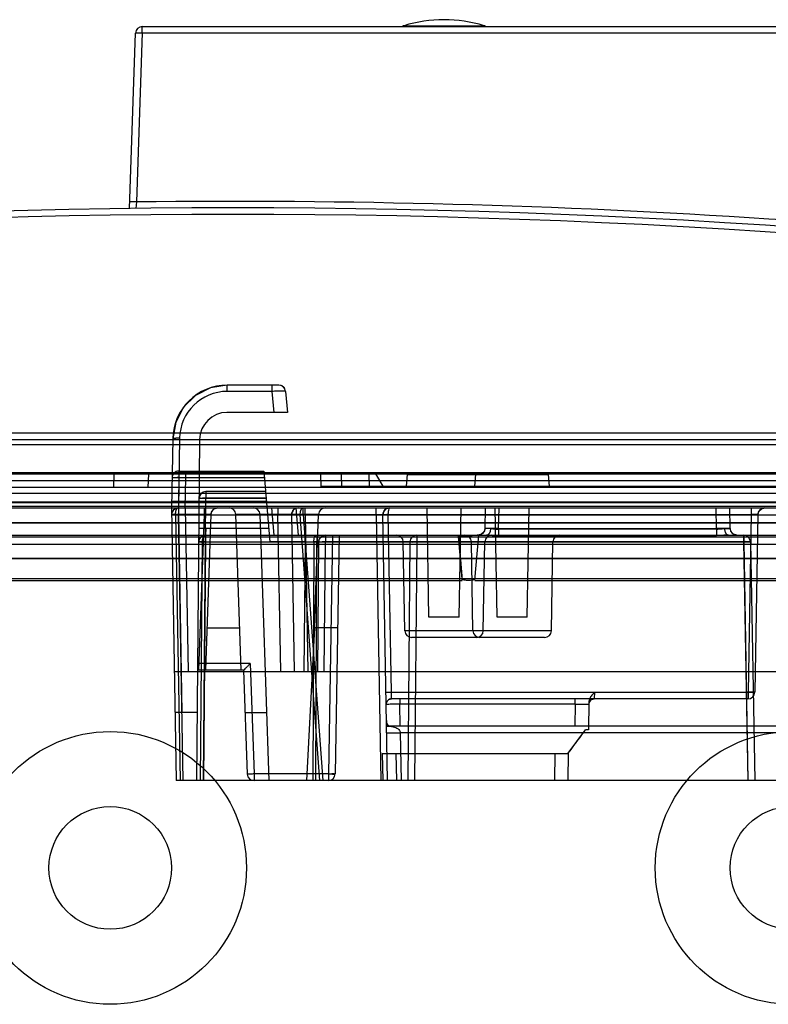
# Model space of a CAD drawing. Header units: millimetres. Extents: x 30 to 245, y 92 to 285.
# Tile 11 of 16: x 122 to 177, y 212 to 285. Entities that reach past the tile are written whole.
import ezdxf

# ---------------------------------------------------------------- set-up
doc = ezdxf.new("R2010")
doc.units = ezdxf.units.MM
doc.header["$LTSCALE"] = 24.676948
doc.layers.get('0').update_dxf_attribs({"linetype": 'CONTINUOUS'})

msp = doc.modelspace()

# ---------------------------------------------------------------- linework, layer by layer
at = {"color": 7, "linetype": 'Continuous'}
for p, q in [((130.667, 283.551), (130.667, 284.025)), ((130.667, 284.025), (226.337, 284.025)), ((149.875, 284.084), (155.749, 284.084)), ((129.718, 270.677), (130.168, 283.542)), ((130.667, 283.551), (130.234, 271.157)), ((130.667, 283.551), (225.838, 283.551)), ((130.234, 271.157), (130.195, 270.683)), ((130.201, 270.749), (130.195, 270.683)), ((136.9, 257.725), (135.676, 257.533)), ((136.9, 257.269), (136.9, 257.725)), ((140.679, 257.725), (136.9, 257.725)), ((140.181, 257.269), (136.9, 257.269)), ((140.181, 257.725), (140.181, 257.269)), ((140.181, 257.269), (140.316, 255.725)), ((140.916, 257.665), (140.679, 257.725)), ((141.177, 257.269), (141.312, 255.725)), ((141.312, 255.725), (136.873, 255.725)), ((39.312, 254.225), (235.312, 254.225)), ((217.812, 253.725), (57.812, 253.725)), ((132.9, 253.795), (132.812, 248.725)), ((133.4, 253.83), (133.311, 248.725)), ((134.873, 253.742), (134.655, 228.725)), ((223.509, 253.343), (51.115, 253.343)), ((59.605, 251.314), (216.019, 251.314)), ((133.35, 251.425), (133.35, 250.925)), ((133.35, 251.425), (139.576, 251.425)), ((133.85, 250.925), (133.85, 251.425)), ((139.576, 251.425), (140.03, 246.229)), ((57.812, 251.225), (217.812, 251.225)), ((57.812, 250.725), (217.812, 250.725)), ((128.575, 250.225), (128.61, 251.225)), ((131.109, 251.225), (131.074, 250.225)), ((133.35, 250.934), (133.32, 249.216)), ((139.619, 250.934), (133.35, 250.934)), ((133.812, 248.725), (133.85, 250.934)), ((143.792, 250.225), (143.775, 251.225)), ((145.312, 250.325), (145.296, 251.225)), ((147.296, 251.225), (147.312, 250.325)), ((147.772, 251.225), (148.312, 250.325)), ((150.062, 250.325), (150.136, 251.172)), ((150.136, 251.172), (160.488, 251.172)), ((155.062, 250.325), (155.136, 251.172)), ((160.562, 250.325), (160.488, 251.172)), ((212.812, 250.225), (62.812, 250.225)), ((135.336, 249.925), (135.336, 249.429)), ((139.707, 249.925), (135.336, 249.925)), ((143.79, 250.325), (217.312, 250.325)), ((149.812, 250.325), (149.817, 250.225)), ((42.853, 249.808), (231.771, 249.808)), ((65.23, 249.173), (209.394, 249.173)), ((65.25, 249.125), (209.374, 249.125)), ((133.32, 249.216), (139.769, 249.216)), ((135.155, 228.725), (135.336, 249.434)), ((135.336, 249.434), (139.75, 249.434)), ((139.75, 249.429), (135.336, 249.429)), ((232.296, 248.825), (42.328, 248.825)), ((45.457, 248.725), (213.812, 248.725)), ((132.812, 248.725), (133.161, 228.725)), ((132.812, 248.725), (133.812, 248.725)), ((133.321, 248.725), (133.321, 248.225)), ((133.812, 248.725), (134.021, 236.725)), ((135.195, 248.725), (135.195, 248.242)), ((135.695, 248.242), (135.768, 248.485)), ((140.151, 248.725), (140.326, 246.725)), ((140.621, 248.725), (140.621, 248.216)), ((141.924, 248.725), (142.099, 246.725)), ((142.478, 248.234), (142.478, 248.725)), ((142.621, 248.225), (142.621, 248.725)), ((147.821, 248.216), (147.821, 248.725)), ((151.702, 240.725), (151.562, 248.725)), ((153.922, 240.725), (154.062, 248.725)), ((155.821, 247.216), (155.847, 248.725)), ((156.702, 240.725), (156.562, 248.725)), ((156.82, 247.171), (156.847, 248.725)), ((158.922, 240.725), (159.062, 248.725)), ((172.804, 247.171), (172.777, 248.725)), ((173.803, 247.216), (173.777, 248.725)), ((175.348, 248.725), (175.348, 248.234)), ((133.097, 248.216), (133.437, 228.725)), ((133.097, 248.216), (186.821, 248.216)), ((133.321, 248.242), (133.574, 233.725)), ((135.195, 248.242), (133.321, 248.242)), ((133.661, 228.725), (133.321, 248.216)), ((135.195, 248.242), (134.797, 236.825)), ((135.695, 248.242), (135.296, 236.825)), ((137.928, 236.825), (137.529, 248.242)), ((143.602, 248.242), (137.529, 248.242)), ((139.987, 228.725), (139.305, 248.242)), ((140.822, 236.725), (140.621, 248.216)), ((141.621, 248.216), (141.821, 236.725)), ((143.696, 228.725), (142.255, 248.216)), ((142.478, 248.234), (143.921, 228.725)), ((142.478, 248.234), (175.348, 248.234)), ((142.621, 248.216), (142.821, 236.725)), ((143.312, 239.925), (143.602, 248.242)), ((147.821, 248.216), (148.161, 228.725)), ((148.661, 228.725), (148.321, 248.216)), ((148.948, 235.216), (148.721, 248.234)), ((175.348, 248.234), (175.121, 235.216)), ((175.848, 248.234), (175.621, 235.216)), ((209.374, 247.625), (65.25, 247.625)), ((209.366, 247.607), (65.257, 247.607)), ((135.316, 247.216), (135.308, 246.725)), ((139.944, 247.216), (135.316, 247.216)), ((156.82, 247.216), (156.82, 246.725)), ((156.82, 247.216), (172.804, 247.216)), ((156.82, 247.171), (156.82, 246.702)), ((172.804, 247.171), (156.82, 247.171)), ((172.804, 247.216), (172.804, 246.725)), ((172.804, 247.171), (172.804, 246.702)), ((173.873, 246.971), (173.803, 247.216)), ((42.017, 246.725), (232.607, 246.725)), ((65.257, 246.607), (209.366, 246.607)), ((134.931, 228.725), (135.084, 246.234)), ((135.084, 246.234), (174.806, 246.234)), ((135.307, 246.248), (135.154, 228.725)), ((135.307, 246.248), (174.825, 246.248)), ((135.308, 246.725), (135.308, 246.234)), ((142.608, 246.229), (140.03, 246.229)), ((142.608, 246.229), (142.525, 236.725)), ((142.608, 246.229), (142.608, 246.725)), ((143.251, 246.234), (143.179, 228.725)), ((143.402, 228.725), (143.474, 246.234)), ((143.474, 246.725), (143.474, 246.234)), ((143.608, 246.229), (143.525, 236.725)), ((144.025, 236.725), (144.108, 246.229)), ((144.108, 246.725), (144.108, 246.229)), ((174.806, 246.229), (144.108, 246.229)), ((144.626, 246.725), (144.321, 229.216)), ((145.126, 246.725), (144.821, 229.216)), ((149.934, 239.716), (149.821, 246.234)), ((150.308, 246.229), (150.155, 228.725)), ((150.808, 246.234), (150.655, 228.725)), ((150.808, 246.725), (150.808, 246.234)), ((153.862, 246.725), (154.152, 243.424)), ((154.934, 239.716), (154.821, 246.234)), ((155.072, 243.424), (155.362, 246.725)), ((155.073, 243.424), (155.362, 246.725)), ((155.568, 246.791), (155.321, 246.725)), ((155.69, 239.716), (155.803, 246.234)), ((156.82, 246.702), (172.804, 246.702)), ((160.69, 239.716), (160.803, 246.234)), ((174.806, 246.225), (174.806, 246.725)), ((174.806, 246.234), (175.112, 228.725)), ((175.131, 228.725), (174.825, 246.248)), ((175.306, 246.234), (175.612, 228.725)), ((209.298, 246.043), (65.326, 246.043)), ((65.326, 245.043), (209.298, 245.043)), ((65.333, 245.025), (209.291, 245.025)), ((209.291, 243.525), (65.333, 243.525)), ((120.472, 243.413), (154.152, 243.413)), ((155.072, 243.413), (187.152, 243.413)), ((153.922, 240.725), (151.702, 240.725)), ((158.922, 240.725), (156.702, 240.725)), ((135.405, 239.925), (137.819, 239.925)), ((143.312, 239.925), (142.725, 228.725)), ((145.007, 239.925), (143.312, 239.925)), ((160.69, 239.716), (149.934, 239.716)), ((155.19, 239.225), (150.434, 239.225)), ((160.19, 239.225), (155.434, 239.225)), ((138.104, 236.825), (134.726, 236.825)), ((138.587, 237.316), (134.73, 237.316)), ((138.104, 236.825), (138.37, 229.208)), ((138.587, 237.316), (138.869, 229.216)), ((133.021, 236.725), (233.131, 236.725)), ((148.963, 234.725), (148.948, 235.216)), ((148.948, 235.216), (175.121, 235.216)), ((175.121, 234.725), (148.963, 234.725)), ((149.564, 234.725), (149.564, 234.332)), ((162.44, 234.332), (162.44, 234.725)), ((163.855, 235.216), (163.84, 234.725)), ((175.121, 235.216), (175.121, 234.725)), ((149.592, 232.725), (149.564, 234.332)), ((162.44, 234.332), (149.564, 234.332)), ((162.44, 234.332), (162.412, 232.725)), ((163.443, 234.475), (163.407, 232.44)), ((163.443, 234.475), (163.44, 234.331)), ((134.699, 233.725), (133.074, 233.725)), ((138.212, 233.725), (139.812, 233.725)), ((148.584, 233.145), (148.591, 232.726)), ((224.715, 232.725), (148.591, 232.725)), ((149.6, 232.234), (149.661, 228.725)), ((224.721, 232.234), (149.6, 232.234)), ((161.924, 230.742), (163.198, 232.44)), ((163.407, 232.44), (163.198, 232.44)), ((148.277, 230.725), (161.933, 230.735)), ((148.277, 230.725), (148.312, 228.725)), ((148.277, 230.725), (161.949, 230.725)), ((149.277, 230.725), (149.312, 228.725)), ((160.947, 230.725), (160.912, 228.725)), ((161.912, 228.725), (161.948, 230.773)), ((138.869, 229.216), (138.869, 228.725)), ((144.321, 229.216), (138.869, 229.216)), ((144.321, 229.216), (144.321, 228.725)), ((233.55, 228.725), (133.161, 228.725))]:
    msp.add_line(p, q, dxfattribs=at)
for points in [[(135.677, 257.533), (134.574, 256.979), (133.693, 256.115)], [(141.177, 257.269), (141.096, 257.5), (140.916, 257.665)], [(133.693, 256.115), (133.115, 255.02), (132.901, 253.795)], [(132.821, 248.227), (132.842, 248.38), (132.912, 248.52), (133.02, 248.63), (133.158, 248.701), (133.309, 248.725)], [(135.768, 248.485), (135.95, 248.661), (136.195, 248.725)], [(141.621, 248.216), (141.643, 248.371), (141.713, 248.514), (141.823, 248.626), (141.965, 248.7), (142.121, 248.725)], [(148.321, 248.216), (148.342, 248.371), (148.412, 248.513), (148.522, 248.626), (148.664, 248.7), (148.821, 248.725)], [(148.708, 248.712), (148.501, 248.609), (148.364, 248.429), (148.321, 248.216)], [(175.848, 248.234), (175.917, 248.479), (176.1, 248.659)], [(175.917, 248.479), (176.1, 248.659), (176.348, 248.725)], [(155.821, 247.216), (155.751, 246.971), (155.568, 246.791), (155.321, 246.725)], [(174.303, 246.725), (174.056, 246.791), (173.873, 246.971), (173.803, 247.216)], [(134.808, 246.229), (134.833, 246.383), (134.906, 246.523), (135.017, 246.632), (135.156, 246.701), (135.308, 246.725)], [(143.608, 246.229), (143.675, 246.476), (143.858, 246.658), (144.108, 246.725)], [(148.563, 234.318), (148.615, 234.521), (148.761, 234.67), (148.963, 234.725)], [(163.44, 234.332), (163.496, 234.529), (163.642, 234.672), (163.84, 234.725)], [(148.592, 232.725), (148.724, 232.721), (148.8, 232.711), (148.82, 232.706), (148.789, 232.722), (148.722, 232.779), (148.643, 232.894), (148.597, 233.029), (148.584, 233.144)]]:
    msp.add_lwpolyline(points, dxfattribs=at)
for centre, radius in [((128.312, 222.325), 10), ((178.312, 222.325), 10), ((128.312, 222.325), 4.5), ((178.312, 222.325), 4.5)]:
    msp.add_circle(centre, radius, dxfattribs=at)
for centre, radius, start, end in [((152.812, 274.525), 10, 72.9196, 107.0804), ((130.667, 283.525), 0.5, 90, 178), ((150.169, 283.128), 1, 107.0804, 114.22632), ((155.455, 283.128), 1, 65.77368, 72.9196), ((137.312, -329.282), 600.481, 81.813956, 90.675304), ((137.312, -329.275), 600, 80.796912, 99.203087), ((137.312, -329.254), 599.505, 80.796969, 99.203035), ((136.9, 253.725), 4, 90, 179), ((136.9, 253.769), 3.5, 89.99622, 179.00394), ((140.679, 257.225), 0.5, 5, 90), ((136.873, 253.725), 2, 90, 179.5), ((133.35, 250.925), 0.5, 89.99329, 180.00188), ((135.336, 249.425), 0.5, 89.94697, 179.5), ((133.321, 248.225), 0.5, 90, 181.00002), ((133.311, 248.235), 0.49, 90, 181), ((136.195, 248.225), 0.5, 90, 178), ((137.029, 248.225), 0.5, 2, 90), ((138.805, 248.225), 0.5, 2, 90), ((142.121, 248.225), 0.5, 89.99133, 181.00007), ((144.102, 248.225), 0.5, 90, 178), ((148.821, 248.225), 0.5, 90, 181.00001), ((176.348, 248.225), 0.5, 90, 179), ((144.434, 221.741), 26.565, 94.22108, 94.70475), ((155.321, 247.225), 0.5, 270, 359), ((174.303, 247.225), 0.5, 181, 270), ((135.308, 246.225), 0.5, 90, 179.5), ((143.362, 220.714), 25.52, 89.74843, 90.25037), ((144.108, 246.225), 0.5, 90, 179.5), ((149.321, 246.225), 0.5, 0.99996, 89.99746), ((150.808, 246.225), 0.5, 90, 179.5), ((154.321, 246.225), 0.5, 0.99996, 89.99746), ((156.303, 246.225), 0.5, 90.00254, 179.00004), ((161.303, 246.225), 0.5, 90.00254, 179.00004), ((174.806, 246.225), 0.5, 0, 90), ((150.434, 239.725), 0.5, 181.00015, 270.00591), ((155.434, 239.725), 0.5, 181.00015, 270.00591), ((155.19, 239.725), 0.5, 269.99409, 358.99985), ((160.19, 239.725), 0.5, 269.99409, 358.99985), ((148.963, 234.325), 0.4, 90.00135, 181.00041), ((163.84, 234.325), 0.4, 90, 179), ((175.121, 235.225), 0.5, 269.07513, 359), ((138.869, 229.225), 0.5, 182, 271.85885), ((144.321, 229.225), 0.5, 269.00576, 359)]:
    msp.add_arc(centre, radius, start, end, dxfattribs=at)
for points, knots in [([(130.168, 283.542), (130.168, 283.546), (130.186, 283.548), (130.21, 283.552), (130.258, 283.554), (130.318, 283.556), (130.393, 283.557), (130.511, 283.556), (130.603, 283.553), (130.667, 283.551)], [0, 0, 0, 0, 0.02159, 0.078894, 0.171104, 0.294972, 0.445804, 0.618129, 1, 1, 1, 1]), ([(130.234, 271.157), (130.168, 271.159), (130.074, 271.162), (129.956, 271.163), (129.885, 271.162), (129.828, 271.16), (129.78, 271.159), (129.755, 271.154), (129.735, 271.152), (129.735, 271.148)], [0, 0, 0, 0, 0.396695, 0.565139, 0.704458, 0.820563, 0.914324, 0.976158, 1, 1, 1, 1]), ([(141.177, 257.269), (141.175, 257.294), (141.024, 257.264), (140.865, 257.3), (140.535, 257.278), (140.307, 257.274), (140.181, 257.269)], [0, 0, 0, 0, 0.078028, 0.294763, 0.618528, 1, 1, 1, 1]), ([(133.4, 253.83), (133.337, 253.831), (133.244, 253.831), (133.138, 253.828), (133.083, 253.825), (133.049, 253.823), (133.017, 253.821), (132.989, 253.818), (132.964, 253.815), (132.942, 253.812), (132.925, 253.808), (132.914, 253.805), (132.907, 253.802), (132.903, 253.799), (132.901, 253.797), (132.901, 253.795)], [0, 0, 0, 0, 0.375671, 0.553491, 0.630559, 0.699181, 0.760569, 0.817023, 0.86808, 0.912248, 0.946346, 0.972243, 0.982041, 0.989775, 1, 1, 1, 1]), ([(133.85, 250.934), (133.723, 250.935), (133.495, 250.929), (133.16, 250.956), (133.008, 250.905), (132.851, 250.959), (132.851, 250.934)], [0, 0, 0, 0, 0.382651, 0.707032, 0.923796, 1, 1, 1, 1]), ([(133.35, 250.934), (133.296, 250.935), (133.19, 250.934), (133.027, 250.946), (132.944, 250.92), (132.851, 250.95), (132.851, 250.934)], [0, 0, 0, 0, 0.328367, 0.65347, 0.902717, 1, 1, 1, 1]), ([(132.821, 249.216), (132.821, 249.217), (132.822, 249.217), (132.823, 249.217), (132.827, 249.218), (132.831, 249.218), (132.837, 249.218), (132.844, 249.219), (132.852, 249.219), (132.866, 249.219), (132.885, 249.219), (132.905, 249.22), (132.923, 249.22), (132.942, 249.22), (132.968, 249.22), (133.003, 249.22), (133.058, 249.22), (133.135, 249.219), (133.228, 249.218), (133.291, 249.217), (133.32, 249.216)], [0, 0, 0, 0, 0.00158, 0.005558, 0.012017, 0.020928, 0.032725, 0.04699, 0.06359, 0.08239, 0.126019, 0.176643, 0.204164, 0.232849, 0.293318, 0.362585, 0.440462, 0.620338, 0.826073, 1, 1, 1, 1]), ([(133.32, 249.216), (133.317, 249.134), (133.3, 248.98), (133.331, 248.854), (133.285, 248.728), (133.308, 248.725)], [0, 0, 0, 0, 0.501194, 0.861266, 1, 1, 1, 1]), ([(135.336, 249.429), (135.252, 249.43), (135.092, 249.446), (134.97, 249.404), (134.836, 249.452), (134.836, 249.429)], [0, 0, 0, 0, 0.49992, 0.865956, 1, 1, 1, 1]), ([(134.836, 249.429), (134.836, 249.435), (134.871, 249.426), (134.907, 249.437), (134.956, 249.434), (134.982, 249.434)], [0, 0, 0, 0, 0.117093, 0.45798, 1, 1, 1, 1]), ([(134.982, 249.434), (135.017, 249.435), (135.091, 249.435), (135.209, 249.435), (135.292, 249.434), (135.336, 249.434)], [0, 0, 0, 0, 0.292901, 0.633978, 1, 1, 1, 1]), ([(132.812, 248.725), (132.811, 248.731), (132.856, 248.713), (132.9, 248.733), (133.015, 248.719), (133.15, 248.731), (133.255, 248.725), (133.309, 248.725)], [0, 0, 0, 0, 0.038155, 0.161718, 0.371609, 0.67375, 1, 1, 1, 1]), ([(133.097, 248.216), (133.097, 248.303), (133.115, 248.457), (133.178, 248.645), (133.277, 248.725), (133.321, 248.725)], [0, 0, 0, 0, 0.43963, 0.779364, 1, 1, 1, 1]), ([(142.255, 248.216), (142.254, 248.272), (142.261, 248.384), (142.299, 248.54), (142.359, 248.669), (142.44, 248.725), (142.478, 248.725)], [0, 0, 0, 0, 0.284002, 0.561337, 0.807028, 1, 1, 1, 1]), ([(148.721, 248.234), (148.723, 248.315), (148.732, 248.466), (148.756, 248.611), (148.793, 248.725), (148.821, 248.725)], [0, 0, 0, 0, 0.480258, 0.838838, 1, 1, 1, 1]), ([(132.821, 248.216), (132.82, 248.239), (132.955, 248.209), (133.077, 248.249), (133.237, 248.241), (133.321, 248.242)], [0, 0, 0, 0, 0.134838, 0.500361, 1, 1, 1, 1]), ([(132.967, 248.231), (132.941, 248.23), (132.893, 248.23), (132.856, 248.219), (132.821, 248.222), (132.821, 248.216)], [0, 0, 0, 0, 0.54001, 0.880337, 1, 1, 1, 1]), ([(132.821, 248.216), (132.821, 248.205), (132.891, 248.228), (132.958, 248.206), (133.048, 248.216), (133.097, 248.216)], [0, 0, 0, 0, 0.121966, 0.470917, 1, 1, 1, 1]), ([(133.321, 248.216), (133.266, 248.215), (133.16, 248.216), (132.997, 248.204), (132.914, 248.23), (132.821, 248.2), (132.821, 248.216)], [0, 0, 0, 0, 0.32843, 0.65359, 0.902824, 1, 1, 1, 1]), ([(133.321, 248.242), (133.278, 248.242), (133.194, 248.24), (133.076, 248.236), (133.002, 248.233), (132.967, 248.231)], [0, 0, 0, 0, 0.366495, 0.707263, 1, 1, 1, 1]), ([(135.695, 248.242), (135.695, 248.243), (135.694, 248.244), (135.691, 248.245), (135.684, 248.246), (135.672, 248.247), (135.656, 248.248), (135.635, 248.249), (135.61, 248.249), (135.581, 248.25), (135.548, 248.25), (135.512, 248.25), (135.458, 248.249), (135.384, 248.248), (135.292, 248.246), (135.228, 248.244), (135.195, 248.242)], [0, 0, 0, 0, 0.002022, 0.005919, 0.020487, 0.044284, 0.07722, 0.119089, 0.169436, 0.227747, 0.293499, 0.366127, 0.444879, 0.617571, 0.805026, 1, 1, 1, 1]), ([(135.195, 248.242), (135.228, 248.244), (135.292, 248.246), (135.384, 248.248), (135.458, 248.249), (135.512, 248.25), (135.548, 248.25), (135.581, 248.25), (135.61, 248.249), (135.635, 248.249), (135.656, 248.248), (135.672, 248.247), (135.684, 248.246), (135.691, 248.245), (135.694, 248.244), (135.695, 248.243), (135.695, 248.242)], [0, 0, 0, 0, 0.194974, 0.382429, 0.555121, 0.633873, 0.706501, 0.772253, 0.830564, 0.880911, 0.92278, 0.955716, 0.979513, 0.994081, 0.997978, 1, 1, 1, 1]), ([(141.621, 248.216), (141.621, 248.216), (141.62, 248.216), (141.62, 248.216), (141.618, 248.216), (141.615, 248.215), (141.609, 248.215), (141.601, 248.215), (141.591, 248.214), (141.578, 248.214), (141.564, 248.214), (141.54, 248.214), (141.505, 248.213), (141.457, 248.213), (141.401, 248.213), (141.339, 248.213), (141.271, 248.213), (141.196, 248.213), (141.088, 248.213), (140.943, 248.214), (140.777, 248.215), (140.669, 248.216), (140.621, 248.216)], [0, 0, 0, 0, 0.000361, 0.001272, 0.002768, 0.004854, 0.0107, 0.018833, 0.029232, 0.041878, 0.056679, 0.073645, 0.113909, 0.161875, 0.217401, 0.279697, 0.348433, 0.423031, 0.502792, 0.674606, 0.856566, 1, 1, 1, 1]), ([(142.621, 248.216), (142.493, 248.215), (142.265, 248.221), (141.93, 248.194), (141.778, 248.245), (141.621, 248.191), (141.621, 248.216)], [0, 0, 0, 0, 0.38265, 0.707032, 0.923796, 1, 1, 1, 1]), ([(147.821, 248.216), (147.836, 248.216), (147.889, 248.215), (147.96, 248.214), (148.034, 248.213), (148.087, 248.213), (148.137, 248.213), (148.182, 248.213), (148.221, 248.213), (148.25, 248.213), (148.27, 248.213), (148.283, 248.214), (148.293, 248.214), (148.302, 248.214), (148.31, 248.215), (148.315, 248.215), (148.318, 248.215), (148.32, 248.216), (148.32, 248.216), (148.321, 248.216), (148.321, 248.216)], [0, 0, 0, 0, 0.090409, 0.316468, 0.428331, 0.533974, 0.634439, 0.725161, 0.804714, 0.871906, 0.899792, 0.924402, 0.945655, 0.96347, 0.979224, 0.990546, 0.994537, 0.997416, 0.999199, 1, 1, 1, 1]), ([(148.721, 248.234), (148.654, 248.232), (148.526, 248.239), (148.428, 248.205), (148.321, 248.234), (148.321, 248.216)], [0, 0, 0, 0, 0.50118, 0.866156, 1, 1, 1, 1]), ([(175.848, 248.234), (175.848, 248.234), (175.847, 248.234), (175.844, 248.235), (175.835, 248.236), (175.82, 248.236), (175.797, 248.237), (175.768, 248.237), (175.732, 248.237), (175.69, 248.237), (175.643, 248.237), (175.573, 248.237), (175.474, 248.236), (175.392, 248.235), (175.348, 248.234)], [0, 0, 0, 0, 0.001268, 0.004407, 0.021564, 0.051757, 0.096738, 0.154845, 0.227399, 0.311823, 0.406848, 0.510982, 0.733604, 1, 1, 1, 1]), ([(175.348, 248.234), (175.363, 248.234), (175.416, 248.235), (175.487, 248.236), (175.561, 248.237), (175.614, 248.237), (175.664, 248.237), (175.709, 248.237), (175.748, 248.237), (175.777, 248.237), (175.797, 248.237), (175.81, 248.236), (175.82, 248.236), (175.829, 248.236), (175.837, 248.235), (175.842, 248.235), (175.845, 248.235), (175.846, 248.234), (175.847, 248.234), (175.848, 248.234), (175.848, 248.234)], [0, 0, 0, 0, 0.090409, 0.316469, 0.428332, 0.533976, 0.634442, 0.725164, 0.804716, 0.871909, 0.899796, 0.924408, 0.945661, 0.963474, 0.979221, 0.990537, 0.994528, 0.997408, 0.999195, 1, 1, 1, 1]), ([(135.316, 247.216), (135.282, 247.217), (135.215, 247.217), (135.12, 247.217), (135.048, 247.217), (134.997, 247.217), (134.963, 247.217), (134.937, 247.217), (134.917, 247.216), (134.899, 247.216), (134.878, 247.216), (134.859, 247.215), (134.846, 247.215), (134.838, 247.214), (134.831, 247.214), (134.826, 247.214), (134.822, 247.213), (134.819, 247.213), (134.817, 247.212), (134.816, 247.212), (134.816, 247.212)], [0, 0, 0, 0, 0.206822, 0.399451, 0.567902, 0.641166, 0.706669, 0.768589, 0.797913, 0.825998, 0.877473, 0.921501, 0.940302, 0.956759, 0.970732, 0.982081, 0.989698, 0.995214, 0.998616, 1, 1, 1, 1]), ([(156.82, 247.216), (156.769, 247.216), (156.656, 247.215), (156.485, 247.214), (156.339, 247.213), (156.23, 247.213), (156.156, 247.213), (156.088, 247.213), (156.027, 247.213), (155.974, 247.213), (155.928, 247.213), (155.89, 247.214), (155.863, 247.214), (155.846, 247.215), (155.837, 247.215), (155.83, 247.215), (155.825, 247.215), (155.823, 247.216), (155.822, 247.216), (155.821, 247.216), (155.821, 247.216), (155.821, 247.216)], [0, 0, 0, 0, 0.153746, 0.339135, 0.512857, 0.592658, 0.667019, 0.734702, 0.795755, 0.849387, 0.895426, 0.933462, 0.96315, 0.974754, 0.984185, 0.991426, 0.99646, 0.997972, 0.999058, 0.999723, 1, 1, 1, 1]), ([(156.223, 247.213), (156.223, 247.182), (156.218, 247.118), (156.2, 247.025), (156.176, 246.952), (156.152, 246.901), (156.134, 246.868), (156.114, 246.837), (156.085, 246.801), (156.044, 246.763), (155.986, 246.732), (155.945, 246.725), (155.925, 246.725)], [0, 0, 0, 0, 0.149033, 0.308507, 0.452694, 0.517959, 0.578414, 0.635241, 0.691483, 0.800566, 0.904195, 1, 1, 1, 1]), ([(156.223, 247.213), (156.258, 247.213), (156.342, 247.208), (156.477, 247.192), (156.63, 247.176), (156.746, 247.171), (156.809, 247.171), (156.82, 247.171)], [0, 0, 0, 0, 0.176034, 0.420783, 0.680791, 0.949213, 1, 1, 1, 1]), ([(173.803, 247.216), (173.803, 247.216), (173.803, 247.216), (173.803, 247.216), (173.802, 247.216), (173.8, 247.216), (173.796, 247.215), (173.79, 247.215), (173.782, 247.215), (173.772, 247.214), (173.759, 247.214), (173.743, 247.214), (173.726, 247.214), (173.699, 247.213), (173.659, 247.213), (173.606, 247.213), (173.546, 247.213), (173.48, 247.213), (173.407, 247.213), (173.33, 247.213), (173.217, 247.213), (173.069, 247.214), (172.921, 247.215), (172.831, 247.216), (172.804, 247.216)], [0, 0, 0, 0, 0.000248, 0.000828, 0.001769, 0.003077, 0.006797, 0.011993, 0.020489, 0.031231, 0.044192, 0.059345, 0.076745, 0.096283, 0.141582, 0.194596, 0.255001, 0.32166, 0.394439, 0.472319, 0.554918, 0.731358, 0.917071, 1, 1, 1, 1]), ([(172.804, 247.171), (172.874, 247.171), (173.013, 247.175), (173.211, 247.202), (173.34, 247.21), (173.401, 247.213)], [0, 0, 0, 0, 0.350621, 0.694269, 1, 1, 1, 1]), ([(173.401, 247.213), (173.424, 247.213), (173.47, 247.213), (173.536, 247.213), (173.597, 247.213), (173.65, 247.213), (173.696, 247.213), (173.734, 247.214), (173.761, 247.214), (173.778, 247.215), (173.787, 247.215), (173.794, 247.215), (173.799, 247.215), (173.801, 247.216), (173.802, 247.216), (173.803, 247.216), (173.803, 247.216), (173.803, 247.216)], [0, 0, 0, 0, 0.173171, 0.341236, 0.492837, 0.626011, 0.740331, 0.834779, 0.908497, 0.937312, 0.96073, 0.97871, 0.991211, 0.994964, 0.99766, 0.999312, 1, 1, 1, 1]), ([(173.401, 247.213), (173.401, 247.182), (173.406, 247.117), (173.424, 247.024), (173.448, 246.951), (173.472, 246.9), (173.491, 246.866), (173.511, 246.836), (173.54, 246.8), (173.583, 246.761), (173.64, 246.732), (173.681, 246.725), (173.699, 246.725)], [0, 0, 0, 0, 0.149797, 0.309944, 0.454639, 0.520088, 0.580681, 0.638116, 0.694947, 0.805108, 0.909745, 1, 1, 1, 1]), ([(135.307, 246.248), (135.221, 246.248), (135.061, 246.259), (134.937, 246.224), (134.808, 246.251), (134.808, 246.229)], [0, 0, 0, 0, 0.511741, 0.870683, 1, 1, 1, 1]), ([(134.808, 246.229), (134.808, 246.252), (134.942, 246.209), (135.064, 246.249), (135.224, 246.234), (135.308, 246.234)], [0, 0, 0, 0, 0.134156, 0.500111, 1, 1, 1, 1]), ([(135.084, 246.234), (135.035, 246.234), (134.945, 246.242), (134.877, 246.22), (134.808, 246.241), (134.808, 246.229)], [0, 0, 0, 0, 0.528739, 0.877807, 1, 1, 1, 1]), ([(134.808, 246.229), (134.808, 246.235), (134.843, 246.226), (134.879, 246.237), (134.928, 246.234), (134.954, 246.234)], [0, 0, 0, 0, 0.117182, 0.458067, 1, 1, 1, 1]), ([(134.954, 246.234), (134.989, 246.235), (135.063, 246.235), (135.181, 246.235), (135.265, 246.234), (135.308, 246.234)], [0, 0, 0, 0, 0.292964, 0.634117, 1, 1, 1, 1]), ([(135.084, 246.234), (135.084, 246.283), (135.092, 246.388), (135.128, 246.538), (135.188, 246.668), (135.269, 246.725), (135.308, 246.725)], [0, 0, 0, 0, 0.259327, 0.544326, 0.800549, 1, 1, 1, 1]), ([(135.307, 246.248), (135.307, 246.328), (135.292, 246.481), (135.334, 246.597), (135.287, 246.725), (135.308, 246.725)], [0, 0, 0, 0, 0.503439, 0.867474, 1, 1, 1, 1]), ([(142.608, 246.229), (142.635, 246.229), (142.725, 246.23), (142.873, 246.23), (143.022, 246.231), (143.134, 246.231), (143.212, 246.231), (143.284, 246.231), (143.351, 246.231), (143.411, 246.231), (143.464, 246.231), (143.503, 246.231), (143.53, 246.231), (143.548, 246.231), (143.563, 246.23), (143.576, 246.23), (143.586, 246.23), (143.595, 246.23), (143.6, 246.23), (143.603, 246.23), (143.605, 246.23), (143.606, 246.23), (143.607, 246.23), (143.607, 246.229), (143.608, 246.229), (143.608, 246.229)], [0, 0, 0, 0, 0.083015, 0.268685, 0.445096, 0.527686, 0.605561, 0.678338, 0.744998, 0.805407, 0.85843, 0.903739, 0.923283, 0.940689, 0.955849, 0.968817, 0.979565, 0.988067, 0.993269, 0.995315, 0.996991, 0.998296, 0.999231, 0.999796, 1, 1, 1, 1]), ([(143.251, 246.234), (143.251, 246.316), (143.271, 246.465), (143.333, 246.647), (143.431, 246.725), (143.474, 246.725)], [0, 0, 0, 0, 0.432493, 0.77593, 1, 1, 1, 1]), ([(144.108, 246.229), (144.024, 246.23), (143.864, 246.246), (143.742, 246.204), (143.608, 246.252), (143.608, 246.229)], [0, 0, 0, 0, 0.49992, 0.865956, 1, 1, 1, 1]), ([(150.308, 246.229), (150.308, 246.252), (150.442, 246.209), (150.564, 246.249), (150.724, 246.234), (150.808, 246.234)], [0, 0, 0, 0, 0.134156, 0.500111, 1, 1, 1, 1]), ([(155.362, 246.719), (155.202, 246.719), (154.878, 246.669), (154.378, 246.688), (154.039, 246.684), (153.866, 246.684)], [0, 0, 0, 0, 0.319862, 0.65311, 1, 1, 1, 1]), ([(154.152, 243.461), (154.121, 243.816), (154.052, 244.529), (153.961, 245.604), (153.897, 246.323), (153.866, 246.684)], [0, 0, 0, 0, 0.330566, 0.663799, 1, 1, 1, 1]), ([(155.925, 246.725), (156.017, 246.725), (156.21, 246.718), (156.509, 246.706), (156.714, 246.702), (156.82, 246.702)], [0, 0, 0, 0, 0.310482, 0.647651, 1, 1, 1, 1]), ([(173.699, 246.725), (173.656, 246.725), (173.568, 246.723), (173.374, 246.717), (173.119, 246.706), (172.909, 246.702), (172.804, 246.702)], [0, 0, 0, 0, 0.144551, 0.295835, 0.649211, 1, 1, 1, 1]), ([(174.806, 246.725), (174.812, 246.725), (174.81, 246.692), (174.819, 246.657), (174.818, 246.612), (174.819, 246.586)], [0, 0, 0, 0, 0.1201, 0.459809, 1, 1, 1, 1]), ([(174.806, 246.234), (174.888, 246.235), (175.046, 246.251), (175.169, 246.212), (175.306, 246.258), (175.306, 246.234)], [0, 0, 0, 0, 0.491118, 0.85444, 1, 1, 1, 1]), ([(175.306, 246.234), (175.306, 246.256), (175.175, 246.208), (175.052, 246.248), (174.891, 246.231), (174.806, 246.229)], [0, 0, 0, 0, 0.131246, 0.489725, 1, 1, 1, 1]), ([(175.306, 246.234), (175.306, 246.255), (175.177, 246.213), (175.054, 246.252), (174.893, 246.235), (174.806, 246.234)], [0, 0, 0, 0, 0.129215, 0.480967, 1, 1, 1, 1]), ([(174.819, 246.586), (174.821, 246.554), (174.823, 246.482), (174.825, 246.369), (174.825, 246.289), (174.825, 246.248)], [0, 0, 0, 0, 0.29081, 0.631427, 1, 1, 1, 1]), ([(175.306, 246.234), (175.306, 246.258), (175.17, 246.226), (175.051, 246.259), (174.901, 246.249), (174.825, 246.248)], [0, 0, 0, 0, 0.148428, 0.529946, 1, 1, 1, 1]), ([(155.073, 243.461), (154.971, 243.438), (154.763, 243.406), (154.453, 243.406), (154.25, 243.437), (154.152, 243.461)], [0, 0, 0, 0, 0.338912, 0.675254, 1, 1, 1, 1]), ([(138.587, 237.316), (138.525, 237.252), (138.411, 237.14), (138.268, 236.976), (138.159, 236.901), (138.122, 236.825), (138.104, 236.825)], [0, 0, 0, 0, 0.386216, 0.703579, 0.921387, 1, 1, 1, 1]), ([(148.548, 235.202), (148.548, 235.202), (148.549, 235.203), (148.55, 235.203), (148.552, 235.203), (148.555, 235.204), (148.559, 235.204), (148.566, 235.205), (148.578, 235.205), (148.594, 235.206), (148.615, 235.207), (148.639, 235.208), (148.667, 235.209), (148.697, 235.21), (148.742, 235.212), (148.802, 235.213), (148.875, 235.215), (148.924, 235.216), (148.948, 235.216)], [0, 0, 0, 0, 0.001284, 0.00449, 0.009815, 0.017352, 0.027178, 0.039367, 0.071126, 0.113005, 0.164588, 0.22526, 0.294404, 0.371246, 0.454369, 0.633163, 0.818583, 1, 1, 1, 1]), ([(163.855, 235.216), (163.785, 235.14), (163.65, 234.994), (163.491, 234.75), (163.444, 234.564), (163.443, 234.475)], [0, 0, 0, 0, 0.358476, 0.690505, 1, 1, 1, 1]), ([(175.121, 235.216), (175.204, 235.215), (175.364, 235.199), (175.486, 235.238), (175.62, 235.194), (175.621, 235.216)], [0, 0, 0, 0, 0.499681, 0.865747, 1, 1, 1, 1]), ([(175.474, 235.213), (175.44, 235.213), (175.365, 235.213), (175.247, 235.214), (175.164, 235.216), (175.121, 235.216)], [0, 0, 0, 0, 0.292894, 0.633969, 1, 1, 1, 1]), ([(175.621, 235.216), (175.62, 235.211), (175.585, 235.22), (175.549, 235.209), (175.501, 235.213), (175.474, 235.213)], [0, 0, 0, 0, 0.117002, 0.457891, 1, 1, 1, 1]), ([(149.564, 234.332), (149.436, 234.331), (149.208, 234.322), (148.872, 234.344), (148.721, 234.291), (148.563, 234.343), (148.563, 234.318)], [0, 0, 0, 0, 0.38261, 0.7075, 0.924217, 1, 1, 1, 1]), ([(162.44, 234.332), (162.505, 234.332), (162.633, 234.333), (162.79, 234.334), (162.91, 234.334), (162.994, 234.335), (163.072, 234.335), (163.145, 234.335), (163.211, 234.335), (163.269, 234.335), (163.313, 234.335), (163.343, 234.334), (163.363, 234.334), (163.381, 234.334), (163.396, 234.334), (163.409, 234.333), (163.42, 234.333), (163.427, 234.333), (163.432, 234.333), (163.435, 234.333), (163.437, 234.332), (163.439, 234.332), (163.439, 234.332), (163.44, 234.332), (163.44, 234.332)], [0, 0, 0, 0, 0.195085, 0.382683, 0.47137, 0.555531, 0.634372, 0.7071, 0.772966, 0.831397, 0.881865, 0.903947, 0.923841, 0.941488, 0.956857, 0.969924, 0.980668, 0.989065, 0.992376, 0.995093, 0.997212, 0.998733, 0.999655, 1, 1, 1, 1]), ([(148.591, 232.725), (148.675, 232.725), (148.835, 232.718), (149.062, 232.685), (149.262, 232.624), (149.435, 232.538), (149.562, 232.404), (149.595, 232.29), (149.6, 232.234)], [0, 0, 0, 0, 0.205451, 0.392314, 0.561289, 0.718403, 0.861635, 1, 1, 1, 1]), ([(148.6, 232.234), (148.6, 232.234), (148.601, 232.233), (148.603, 232.233), (148.606, 232.232), (148.611, 232.231), (148.617, 232.231), (148.627, 232.23), (148.64, 232.23), (148.656, 232.229), (148.671, 232.229), (148.688, 232.228), (148.707, 232.228), (148.728, 232.228), (148.758, 232.227), (148.8, 232.227), (148.855, 232.227), (148.914, 232.227), (148.977, 232.227), (149.043, 232.227), (149.111, 232.228), (149.18, 232.228), (149.25, 232.229), (149.32, 232.23), (149.393, 232.231), (149.486, 232.232), (149.556, 232.233), (149.6, 232.234)], [0, 0, 0, 0, 0.000903, 0.00294, 0.006226, 0.010791, 0.016653, 0.023825, 0.042153, 0.055623, 0.070957, 0.088105, 0.107015, 0.127632, 0.149881, 0.198957, 0.25357, 0.31291, 0.376118, 0.442288, 0.51053, 0.580068, 0.650042, 0.719767, 0.792026, 0.867843, 1, 1, 1, 1]), ([(161.933, 230.735), (162.073, 230.922), (162.342, 231.306), (162.771, 231.869), (163.055, 232.249), (163.198, 232.44)], [0, 0, 0, 0, 0.329741, 0.663034, 1, 1, 1, 1]), ([(138.516, 229.206), (138.49, 229.206), (138.442, 229.201), (138.405, 229.212), (138.37, 229.202), (138.37, 229.208)], [0, 0, 0, 0, 0.541941, 0.882821, 1, 1, 1, 1]), ([(138.869, 229.216), (138.826, 229.215), (138.743, 229.212), (138.625, 229.209), (138.551, 229.207), (138.516, 229.206)], [0, 0, 0, 0, 0.365496, 0.706873, 1, 1, 1, 1]), ([(144.821, 229.216), (144.82, 229.194), (144.689, 229.238), (144.566, 229.199), (144.406, 229.215), (144.321, 229.216)], [0, 0, 0, 0, 0.131209, 0.490017, 1, 1, 1, 1]), ([(144.321, 229.216), (144.364, 229.216), (144.447, 229.214), (144.565, 229.213), (144.64, 229.213), (144.674, 229.213)], [0, 0, 0, 0, 0.365754, 0.706982, 1, 1, 1, 1]), ([(144.674, 229.213), (144.701, 229.213), (144.749, 229.209), (144.785, 229.22), (144.82, 229.211), (144.821, 229.216)], [0, 0, 0, 0, 0.541936, 0.882819, 1, 1, 1, 1])]:
    msp.add_open_spline(points, degree=3, knots=knots, dxfattribs=at)

doc.saveas('drawing.dxf')
